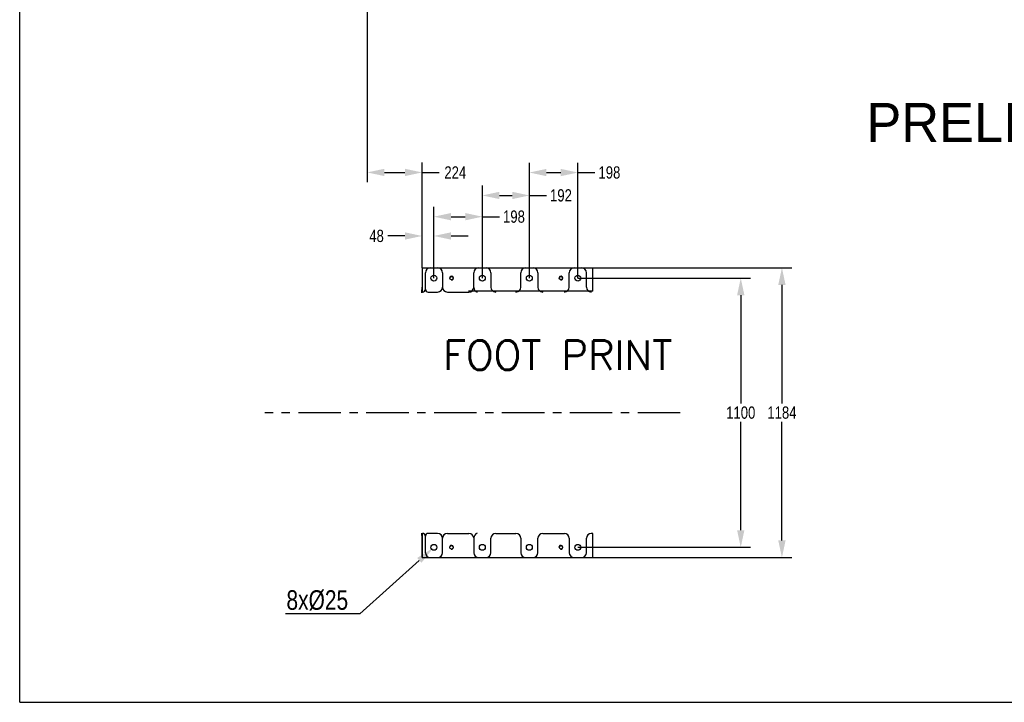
# Model space of a CAD drawing. Header units: millimetres. Extents: x -2920 to -2517, y -3921 to -3641.
# Tile 1 of 15: x -2920 to -2719, y -3921 to -3782. Entities that reach past the tile are written whole.
import ezdxf
from ezdxf import colors
from ezdxf.entities.mleader import LeaderData, LeaderLine
from ezdxf.math import Vec2, Vec3

# ---------------------------------------------------------------- set-up
doc = ezdxf.new("R2010")
doc.units = ezdxf.units.MM
doc.header["$LTSCALE"] = 23.1
doc.header["$PDMODE"] = 3
doc.header["$PDSIZE"] = 0.3125
doc.linetypes.add('CENTER', pattern=[0.6, 0.375, -0.075, 0.075, -0.075])
doc.layers.get('0').update_dxf_attribs({"linetype": 'CONTINUOUS'})
doc.layers.get('Defpoints').update_dxf_attribs({"linetype": 'CONTINUOUS'})
for name, color, linetype in [('02___PRT_ALL_AXES', 7, 'CONTINUOUS'), ('1', 1, 'CONTINUOUS'), ('DEFAULT_1', 7, 'CENTER')]:
    doc.layers.add(name, color=color, linetype=linetype)
doc.styles.add('ROMANS', font='romans', dxfattribs={"height": 2})
doc.styles.get("Standard").update_dxf_attribs({"font": 'txt', "width": 0.8})
doc.styles.add('TEXTSTYLE_2', font='txt')
doc.dimstyles.get("Standard").update_dxf_attribs({"dimtxt": 2.5, "dimasz": 3.5, "dimexe": 2, "dimexo": 0, "dimtad": 1, "dimdec": 3, "dimdsep": 46, "dimtxsty": 'Standard', "dimblk": '_FILLED', "dimblk1": '_FILLED', "dimblk2": '_FILLED', "dimcen": 0.09, "dimclrt": 5, "dimadec": 3, "dimazin": 2, "dimtol": 1, "dimtp": 0.001, "dimtm": 0.001, "dimtfac": 1, "dimtdec": 3, "dimtofl": 0, "dimtmove": 0, "dimatfit": 3, "dimldrblk": '_FILLED', "dimfxl": 1, "dimtolj": 1, "dimarcsym": 0})

# ---------------------------------------------------------------- blocks, each defined once
blk = doc.blocks.new('_FILLED')
at = {"color": 0, "linetype": 'ByBlock'}
blk.add_solid([(0, 0), (-1, 0.214), (-1, -0.214)], dxfattribs=at)
blk = doc.blocks.new('*D15')
at = {"layer": '1', "lineweight": -2, "transparency": 16777216}
for p, q in [((-2802.72, -3832.54), (-2762.07, -3832.54)), ((-2764.07, -3836.04), (-2764.07, -3860.27)), ((-2764.07, -3888.24), (-2764.07, -3864.02)), ((-2802.72, -3891.74), (-2762.07, -3891.74))]:
    blk.add_line(p, q, dxfattribs=at)
at = {"layer": 'Defpoints', "color": 0, "transparency": 16777216}
for p in [(-2802.72, -3832.54), (-2802.72, -3891.74), (-2764.07, -3891.74)]:
    blk.add_point(p, dxfattribs=at)
at = {"layer": '1', "lineweight": -2, "transparency": 16777216, "xscale": 3.5, "yscale": 3.5, "zscale": 3.5}
for p, rotation in [((-2764.07, -3832.54), 90), ((-2764.07, -3891.74), 270)]:
    blk.add_blockref('_FILLED', p, dxfattribs=dict(at, rotation=rotation))
at = {"layer": '1', "transparency": 16777216, "insert": (-2764.07, -3862.14), "char_height": 2.5, "attachment_point": 5}
blk.add_mtext('\\A1;1184', dxfattribs=at)
blk = doc.blocks.new('*D16')
at = {"layer": '1', "lineweight": -2, "transparency": 16777216}
for p, q in [((-2805.77, -3834.64), (-2770.48, -3834.64)), ((-2772.48, -3838.14), (-2772.48, -3860.27)), ((-2772.48, -3886.14), (-2772.48, -3864.02)), ((-2805.77, -3889.64), (-2770.48, -3889.64))]:
    blk.add_line(p, q, dxfattribs=at)
at = {"layer": 'Defpoints', "color": 0, "transparency": 16777216}
for p in [(-2805.77, -3834.64), (-2772.48, -3834.64), (-2805.77, -3889.64)]:
    blk.add_point(p, dxfattribs=at)
at = {"layer": '1', "lineweight": -2, "transparency": 16777216, "xscale": 3.5, "yscale": 3.5, "zscale": 3.5}
for p, rotation in [((-2772.48, -3834.64), 90), ((-2772.48, -3889.64), 270)]:
    blk.add_blockref('_FILLED', p, dxfattribs=dict(at, rotation=rotation))
at = {"layer": '1', "transparency": 16777216, "insert": (-2772.48, -3862.14), "char_height": 2.5, "attachment_point": 5}
blk.add_mtext('\\A1;1100', dxfattribs=at)
blk = doc.blocks.new('*D17')
at = {"layer": '1', "lineweight": -2, "transparency": 16777216}
for p, q in [((-2848.77, -3751.07), (-2848.77, -3815.06)), ((-2837.59, -3832.54), (-2837.59, -3811.06)), ((-2845.27, -3813.06), (-2841.09, -3813.06)), ((-2837.59, -3813.06), (-2834.09, -3813.06))]:
    blk.add_line(p, q, dxfattribs=at)
at = {"layer": 'Defpoints', "color": 0, "transparency": 16777216}
for p in [(-2848.77, -3751.07), (-2837.59, -3813.06), (-2837.59, -3832.54)]:
    blk.add_point(p, dxfattribs=at)
at = {"layer": '1', "lineweight": -2, "transparency": 16777216, "xscale": 3.5, "yscale": 3.5, "zscale": 3.5, "rotation": 180}
blk.add_blockref('_FILLED', (-2848.77, -3813.06), dxfattribs=at)
at = {"layer": '1', "lineweight": -2, "transparency": 16777216, "xscale": 3.5, "yscale": 3.5, "zscale": 3.5}
blk.add_blockref('_FILLED', (-2837.59, -3813.06), dxfattribs=at)
at = {"layer": '1', "transparency": 16777216, "insert": (-2830.8, -3813.06), "char_height": 2.5, "attachment_point": 5}
blk.add_mtext('\\A1;224', dxfattribs=at)
blk = doc.blocks.new('*D18')
at = {"layer": '1', "lineweight": -2, "transparency": 16777216}
for p, q in [((-2837.59, -3832.54), (-2837.59, -3824.04)), ((-2835.17, -3834.64), (-2835.17, -3824.04)), ((-2841.09, -3826.04), (-2844.59, -3826.04)), ((-2831.67, -3826.04), (-2828.17, -3826.04))]:
    blk.add_line(p, q, dxfattribs=at)
at = {"layer": 'Defpoints', "color": 0, "transparency": 16777216}
for p in [(-2837.59, -3826.04), (-2837.59, -3832.54), (-2835.17, -3834.64)]:
    blk.add_point(p, dxfattribs=at)
at = {"layer": '1', "lineweight": -2, "transparency": 16777216, "xscale": 3.5, "yscale": 3.5, "zscale": 3.5}
blk.add_blockref('_FILLED', (-2837.59, -3826.04), dxfattribs=at)
at = {"layer": '1', "lineweight": -2, "transparency": 16777216, "xscale": 3.5, "yscale": 3.5, "zscale": 3.5, "rotation": 180}
blk.add_blockref('_FILLED', (-2835.17, -3826.04), dxfattribs=at)
at = {"layer": '1', "transparency": 16777216, "insert": (-2846.88, -3826.04), "char_height": 2.5, "attachment_point": 5}
blk.add_mtext('\\A1;48', dxfattribs=at)
blk = doc.blocks.new('*D19')
at = {"layer": '1', "lineweight": -2, "transparency": 16777216}
for p, q in [((-2835.17, -3834.64), (-2835.17, -3820.1)), ((-2825.27, -3834.64), (-2825.27, -3820.1)), ((-2831.67, -3822.1), (-2828.77, -3822.1)), ((-2825.27, -3822.1), (-2821.77, -3822.1))]:
    blk.add_line(p, q, dxfattribs=at)
at = {"layer": 'Defpoints', "color": 0, "transparency": 16777216}
for p in [(-2825.27, -3822.1), (-2835.17, -3834.64), (-2825.27, -3834.64)]:
    blk.add_point(p, dxfattribs=at)
at = {"layer": '1', "lineweight": -2, "transparency": 16777216, "xscale": 3.5, "yscale": 3.5, "zscale": 3.5, "rotation": 180}
blk.add_blockref('_FILLED', (-2835.17, -3822.1), dxfattribs=at)
at = {"layer": '1', "lineweight": -2, "transparency": 16777216, "xscale": 3.5, "yscale": 3.5, "zscale": 3.5}
blk.add_blockref('_FILLED', (-2825.27, -3822.1), dxfattribs=at)
at = {"layer": '1', "transparency": 16777216, "insert": (-2818.81, -3822.1), "char_height": 2.5, "attachment_point": 5}
blk.add_mtext('\\A1;198', dxfattribs=at)
blk = doc.blocks.new('*D20')
at = {"layer": '1', "lineweight": -2, "transparency": 16777216}
for p, q in [((-2825.27, -3834.64), (-2825.27, -3815.76)), ((-2821.77, -3817.76), (-2819.17, -3817.76)), ((-2815.67, -3834.64), (-2815.67, -3815.76)), ((-2815.67, -3817.76), (-2812.17, -3817.76))]:
    blk.add_line(p, q, dxfattribs=at)
at = {"layer": 'Defpoints', "color": 0, "transparency": 16777216}
for p in [(-2815.67, -3817.76), (-2825.27, -3834.64), (-2815.67, -3834.64)]:
    blk.add_point(p, dxfattribs=at)
at = {"layer": '1', "lineweight": -2, "transparency": 16777216, "xscale": 3.5, "yscale": 3.5, "zscale": 3.5, "rotation": 180}
blk.add_blockref('_FILLED', (-2825.27, -3817.76), dxfattribs=at)
at = {"layer": '1', "lineweight": -2, "transparency": 16777216, "xscale": 3.5, "yscale": 3.5, "zscale": 3.5}
blk.add_blockref('_FILLED', (-2815.67, -3817.76), dxfattribs=at)
at = {"layer": '1', "transparency": 16777216, "insert": (-2809.21, -3817.76), "char_height": 2.5, "attachment_point": 5}
blk.add_mtext('\\A1;192', dxfattribs=at)
blk = doc.blocks.new('*D21')
at = {"layer": '1', "lineweight": -2, "transparency": 16777216}
for p, q in [((-2815.67, -3834.64), (-2815.67, -3811.08)), ((-2805.77, -3834.64), (-2805.77, -3811.08)), ((-2812.17, -3813.08), (-2809.27, -3813.08)), ((-2805.77, -3813.08), (-2802.27, -3813.08))]:
    blk.add_line(p, q, dxfattribs=at)
at = {"layer": 'Defpoints', "color": 0, "transparency": 16777216}
for p in [(-2805.77, -3813.08), (-2815.67, -3834.64), (-2805.77, -3834.64)]:
    blk.add_point(p, dxfattribs=at)
at = {"layer": '1', "lineweight": -2, "transparency": 16777216, "xscale": 3.5, "yscale": 3.5, "zscale": 3.5, "rotation": 180}
blk.add_blockref('_FILLED', (-2815.67, -3813.08), dxfattribs=at)
at = {"layer": '1', "lineweight": -2, "transparency": 16777216, "xscale": 3.5, "yscale": 3.5, "zscale": 3.5}
blk.add_blockref('_FILLED', (-2805.77, -3813.08), dxfattribs=at)
at = {"layer": '1', "transparency": 16777216, "insert": (-2799.31, -3813.08), "char_height": 2.5, "attachment_point": 5}
blk.add_mtext('\\A1;198', dxfattribs=at)

msp = doc.modelspace()

# ---------------------------------------------------------------- linework, layer by layer
at = {"color": 7, "linetype": 'Continuous'}
for p, q in [((-2919.786, -3921.304), (-2919.786, -3641.304)), ((-2837.59, -3832.543), (-2837.59, -3837.493)), ((-2837.59, -3832.543), (-2802.716, -3832.543)), ((-2836.916, -3836.893), (-2836.916, -3833.543)), ((-2833.416, -3833.543), (-2833.416, -3836.493)), ((-2827.016, -3836.562), (-2827.016, -3833.543)), ((-2823.516, -3833.543), (-2823.516, -3836.493)), ((-2817.416, -3836.493), (-2817.416, -3833.543)), ((-2813.916, -3833.543), (-2813.916, -3836.493)), ((-2807.516, -3836.493), (-2807.516, -3833.543)), ((-2804.016, -3836.493), (-2804.016, -3833.543)), ((-2802.716, -3837.291), (-2802.716, -3832.543)), ((-2837.761, -3837.493), (-2837.516, -3837.493)), ((-2836.316, -3837.493), (-2834.416, -3837.493)), ((-2832.416, -3837.493), (-2828.016, -3837.493)), ((-2802.716, -3837.291), (-2828.091, -3837.291)), ((-2837.761, -3886.793), (-2837.516, -3886.793)), ((-2837.59, -3886.793), (-2837.59, -3891.743)), ((-2837.59, -3891.743), (-2837.59, -3887.793)), ((-2836.916, -3890.743), (-2836.916, -3887.393)), ((-2834.416, -3886.793), (-2836.316, -3886.793)), ((-2833.416, -3890.743), (-2833.416, -3887.793)), ((-2832.416, -3886.793), (-2828.016, -3886.793)), ((-2827.016, -3887.724), (-2827.016, -3890.743)), ((-2823.516, -3890.743), (-2823.516, -3887.793)), ((-2822.516, -3886.793), (-2818.416, -3886.793)), ((-2817.416, -3887.793), (-2817.416, -3890.743)), ((-2813.916, -3890.743), (-2813.916, -3887.793)), ((-2812.916, -3886.793), (-2808.516, -3886.793)), ((-2807.516, -3887.793), (-2807.516, -3890.743)), ((-2804.016, -3890.743), (-2804.016, -3887.793)), ((-2802.716, -3886.793), (-2803.016, -3886.793)), ((-2802.716, -3891.743), (-2802.716, -3886.793)), ((-2837.59, -3891.743), (-2802.716, -3891.743)), ((-2919.786, -3921.304), (-2516.786, -3921.304))]:
    msp.add_line(p, q, dxfattribs=at)
for centre, radius, start, end in [((-2835.916, -3833.543), 1, 90, 180), ((-2834.416, -3833.543), 1, 0, 90), ((-2826.016, -3833.543), 1, 90, 180), ((-2824.516, -3833.543), 1, 0, 90), ((-2816.416, -3833.543), 1, 90, 180), ((-2814.916, -3833.543), 1, 0, 90), ((-2806.516, -3833.543), 1, 90, 180), ((-2805.016, -3833.543), 1, 0, 90), ((-2837.516, -3836.893), 0.6, 270, 0), ((-2836.316, -3836.893), 0.6, 180, 270), ((-2834.416, -3836.493), 1, 270, 0), ((-2832.416, -3836.493), 1, 180, 270), ((-2828.016, -3836.493), 1, 270, 356.04762), ((-2826.016, -3836.562), 1, 180, 252.5424), ((-2822.516, -3836.493), 1, 180, 270), ((-2818.416, -3836.493), 1, 270, 0), ((-2812.916, -3836.493), 1, 180, 270), ((-2808.516, -3836.493), 1, 270, 0), ((-2803.016, -3836.493), 1, 180, 270), ((-2837.516, -3887.393), 0.6, 0, 90), ((-2836.316, -3887.393), 0.6, 90, 180), ((-2834.416, -3887.793), 1, 0, 90), ((-2832.416, -3887.793), 1, 90, 180), ((-2828.016, -3887.793), 1, 3.95238, 90), ((-2826.016, -3887.724), 1, 107.4576, 180), ((-2822.516, -3887.793), 1, 90, 180), ((-2818.416, -3887.793), 1, 0, 90), ((-2812.916, -3887.793), 1, 90, 180), ((-2808.516, -3887.793), 1, 0, 90), ((-2803.016, -3887.793), 1, 90, 180), ((-2835.916, -3890.743), 1, 180, 270), ((-2834.416, -3890.743), 1, 270, 0), ((-2826.016, -3890.743), 1, 180, 270), ((-2824.516, -3890.743), 1, 270, 0), ((-2816.416, -3890.743), 1, 180, 270), ((-2814.916, -3890.743), 1, 270, 0), ((-2806.516, -3890.743), 1, 180, 270), ((-2805.016, -3890.743), 1, 270, 0)]:
    msp.add_arc(centre, radius, start, end, dxfattribs=at)
at = {"color": 2, "linetype": 'Continuous'}
for centre in [(-2831.566, -3834.643), (-2809.216, -3834.643), (-2831.566, -3889.643), (-2809.216, -3889.643)]:
    msp.add_arc(centre, 0.4, 255, 195, dxfattribs=at)
at = {"color": 7, "linetype": 'Continuous'}
for centre, start_param, end_param in [((-2837.643, -3836.493), -3.0094696, -1.5707963), ((-2837.643, -3887.793), -1.5707963, 0)]:
    msp.add_ellipse(centre, major_axis=(0, 1), ratio=0.0524078, start_param=start_param, end_param=end_param, dxfattribs=at)
at = {"layer": '02___PRT_ALL_AXES', "color": 7, "linetype": 'Continuous'}
for centre, radius in [((-2835.166, -3834.643), 0.6), ((-2831.566, -3834.643), 0.35), ((-2825.266, -3834.643), 0.6), ((-2815.666, -3834.643), 0.6), ((-2809.216, -3834.643), 0.35), ((-2805.766, -3834.643), 0.6), ((-2835.166, -3889.643), 0.6), ((-2831.566, -3889.643), 0.35), ((-2825.266, -3889.643), 0.6), ((-2815.666, -3889.643), 0.6), ((-2809.216, -3889.643), 0.35), ((-2805.766, -3889.643), 0.6)]:
    msp.add_circle(centre, radius, dxfattribs=at)
at = {"layer": 'DEFAULT_1'}
msp.add_line((-2784.875, -3862.143), (-2869.698, -3862.143), dxfattribs=at)

# ---------------------------------------------------------------- texts
at = {"layer": '1', "attachment_point": 1}
for s, width, heights, insert, char_height, style in [('PRELIMINARY', 79.9001, [27.592], (-2746.814, -3798.871), 8, 'TEXTSTYLE_2'), ('FOOT PRINT', 55.8407, [0], (-2833.253, -3847.368), 6, 'ROMANS')]:
    msp.add_mtext_dynamic_manual_height_columns(s, width=width, gutter_width=1, heights=heights, dxfattribs=dict(at, insert=insert, char_height=char_height, style=style))

# ---------------------------------------------------------------- dimensions: what is measured, and where the dimension line sits
at = {"layer": '1'}
dim = msp.add_linear_dim(base=(-2837.59, -3813.059), p1=(-2848.766, -3751.072), p2=(-2837.59, -3832.543), dimstyle='Standard', override={"dimtad": 0, "dimtih": 1, "dimtoh": 1, "dimdec": 0, "dimlfac": 20, "dimzin": 0, "dimcen": 3.78, "dimclrd": 256, "dimclre": 256, "dimclrt": 256, "dimadec": 0, "dimazin": 0, "dimtol": 0, "dimtdec": 0, "dimtzin": 0}, dxfattribs=at)
dim.commit()
dim.dimension.update_dxf_attribs({"geometry": '*D17', "text_midpoint": (-2830.799, -3813.059), "dimtype": 160})
for base, p1, p2, picture, middle in [((-2805.766, -3813.076), (-2815.666, -3834.643), (-2805.766, -3834.643), '*D21', (-2799.308, -3813.076)), ((-2815.666, -3817.759), (-2825.266, -3834.643), (-2815.666, -3834.643), '*D20', (-2809.208, -3817.759)), ((-2825.266, -3822.104), (-2835.166, -3834.643), (-2825.266, -3834.643), '*D19', (-2818.808, -3822.104)), ((-2837.59, -3826.041), (-2835.166, -3834.643), (-2837.59, -3832.543), '*D18', (-2846.882, -3826.041))]:
    dim = msp.add_linear_dim(base=base, p1=p1, p2=p2, dimstyle='Standard', override={"dimtad": 0, "dimtih": 1, "dimtoh": 1, "dimdec": 0, "dimlfac": 20, "dimzin": 0, "dimcen": 3.78, "dimclrd": 256, "dimclre": 256, "dimclrt": 256, "dimadec": 0, "dimazin": 0, "dimtol": 0, "dimtdec": 0, "dimtzin": 0}, dxfattribs=at)
    dim.commit()
    dim.dimension.update_dxf_attribs({"geometry": picture, "text_midpoint": middle})
for base, p1, p2, picture, middle in [((-2764.065, -3891.743), (-2802.716, -3832.543), (-2802.716, -3891.743), '*D15', (-2764.065, -3862.143)), ((-2772.478, -3834.643), (-2805.766, -3889.643), (-2805.766, -3834.643), '*D16', (-2772.478, -3862.143))]:
    dim = msp.add_linear_dim(base=base, p1=p1, p2=p2, angle=90, dimstyle='Standard', override={"dimtad": 0, "dimtih": 1, "dimtoh": 1, "dimdec": 0, "dimlfac": 20, "dimzin": 0, "dimcen": 3.78, "dimclrd": 256, "dimclre": 256, "dimclrt": 256, "dimadec": 0, "dimazin": 0, "dimtol": 0, "dimtdec": 0, "dimtzin": 0}, dxfattribs=at)
    dim.commit()
    dim.dimension.update_dxf_attribs({"geometry": picture, "text_midpoint": middle})

# ---------------------------------------------------------------- leaders
ml = msp.add_multileader_mtext('Standard', dxfattribs=at)
ml.set_content('8xØ25', color=256)
ml.set_leader_properties()
ml.build(insert=Vec2(0, 0))
ml.multileader.update_dxf_attribs({"text_right_attachment_type": 6, "dogleg_length": 0.36})
ctx = ml.context
ctx.base_point, ctx.plane_origin = Vec3(-2869.617, -3900.407), Vec3(-2835.166, -3889.643)
ctx.right_attachment, ctx.text_align_type = 6, 2
notes = []
notes.append((ctx, [(0, (1, 1, 0), (-2850.324, -3903.207), (-1, 0), 0.36, [(0, [(-2835.166, -3889.643)], 0, [])])]))
ctx.mtext.insert, ctx.mtext.alignment, ctx.mtext.flow_direction = Vec3(-2852.684, -3898.407), 3, 5
for ctx, leaders in notes:
    for number, flags, end, landing, length, lines in leaders:
        leader = LeaderData()
        leader.index, (leader.has_last_leader_line, leader.has_dogleg_vector, leader.attachment_direction) = number, flags
        leader.last_leader_point, leader.dogleg_vector, leader.dogleg_length = Vec3(end), Vec3(landing), length
        for number, points, colour, breaks in lines:
            line = LeaderLine()
            line.index, line.vertices, line.color, line.breaks = number, Vec3.list(points), colors.encode_raw_color(colour), breaks
            leader.lines.append(line)
        ctx.leaders.append(leader)

doc.saveas('drawing.dxf')
